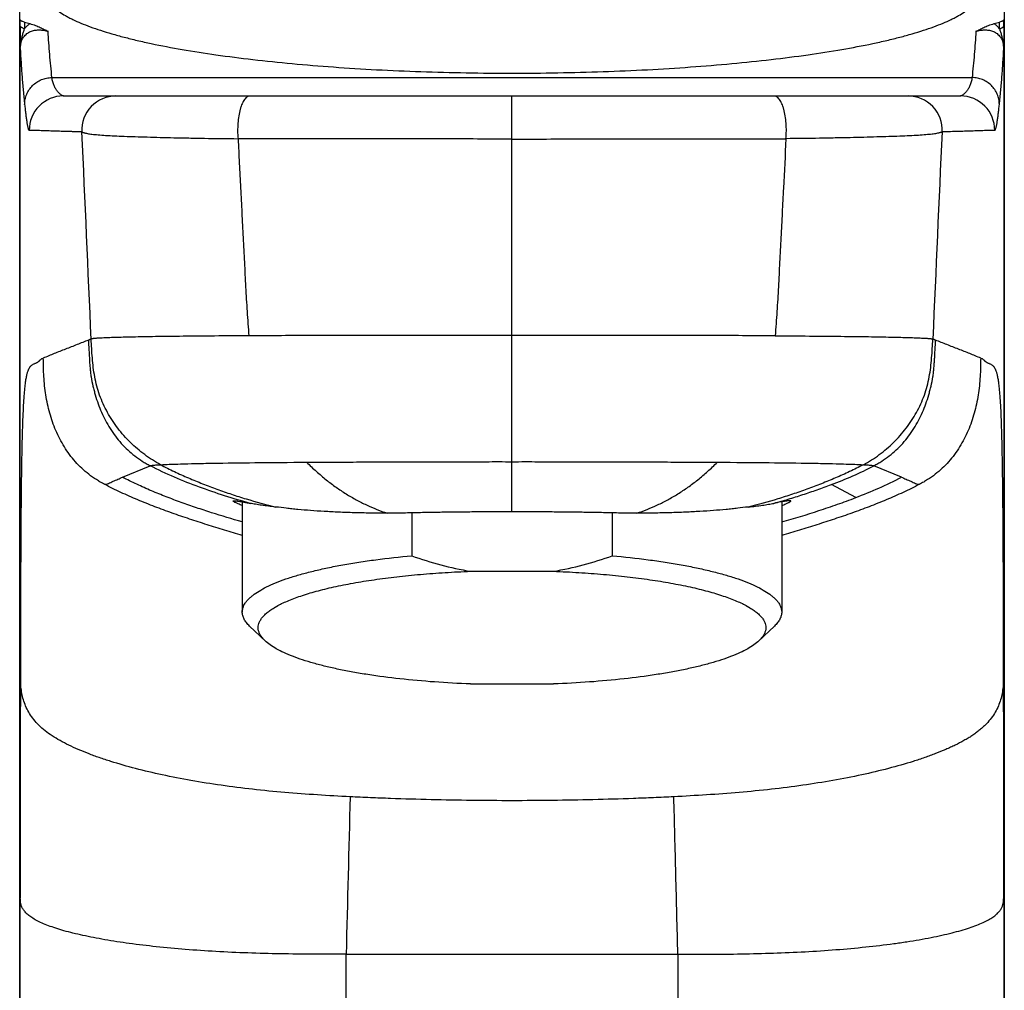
# Model space of a CAD drawing. Header units: millimetres. Extents: x -31 to 283, y -92 to 284.
# Tile 7 of 10: x -27 to 16, y 204 to 247. Entities that reach past the tile are written whole.
import ezdxf

# ---------------------------------------------------------------- set-up
doc = ezdxf.new("R2010")
doc.units = ezdxf.units.MM
doc.header["$LTSCALE"] = 23.1
doc.layers.get('0').update_dxf_attribs({"linetype": 'CONTINUOUS'})

msp = doc.modelspace()

# ---------------------------------------------------------------- linework, layer by layer
at = {"color": 7, "linetype": 'CONTINUOUS'}
for p, q in [((-27.05, 130.926), (-27.05, 248.163)), ((16.21, 248.163), (16.21, 130.926)), ((14.291, 243.606), (-25.13, 243.606)), ((-17.27, 225.781), (-17.27, 220.936)), ((6.43, 225.78), (6.43, 220.936)), ((-9.827, 225.293), (-9.827, 223.41)), ((-1.013, 225.293), (-1.013, 223.41)), ((-7.242, 222.728), (-3.597, 222.728)), ((-16.269, 219.675), (-16.95, 220.321)), ((5.429, 219.675), (6.11, 220.321)), ((-7.242, 217.779), (-3.597, 217.779))]:
    msp.add_line(p, q, dxfattribs=at)
at = {"color": 9, "linetype": 'CONTINUOUS'}
for p, q in [((-27.026, 246.675), (-27.026, 246.958)), ((-26.834, 246.846), (-26.834, 246.563)), ((15.995, 246.563), (15.995, 246.846)), ((16.187, 246.675), (16.187, 246.958)), ((-27.024, 130.926), (-27.024, 245.778)), ((16.185, 245.778), (16.185, 130.926)), ((-25.632, 244.418), (14.793, 244.418)), ((-5.42, 225.341), (-5.42, 243.606)), ((-22.531, 226.864), (-21.31, 227.365)), ((-5.42, 227.177), (-5.42, 227.417)), ((-5.42, 226.739), (-5.42, 227.177)), ((11.691, 226.864), (10.471, 227.365)), ((-5.42, 226.045), (-5.42, 226.739)), ((9.681, 225.966), (8.611, 226.537)), ((-12.706, 130.926), (-12.706, 205.904)), ((-12.706, 205.903), (1.867, 205.903)), ((1.867, 205.904), (1.867, 130.926))]:
    msp.add_line(p, q, dxfattribs=at)
at = {"color": 7, "linetype": 'CONTINUOUS'}
for centre, radius, start, end in [((-19.797, 273.053), 27.135, 254.9703, 255.469), ((9.034, 272.767), 26.839, 284.5282, 285.0325)]:
    msp.add_arc(centre, radius, start, end, dxfattribs=at)
at = {"color": 9, "linetype": 'CONTINUOUS'}
for centre, radius, start, end in [((-25.13, 242.107), 1.5, 90.0082, 180.4124), ((-22.818, 242.107), 1.5, 90.0132, 183.0425), ((11.979, 242.107), 1.5, 356.9575, 89.9868), ((14.29, 242.107), 1.5, 359.5876, 89.9918), ((-3905.043, 64.199), 3884.799, 2.489372, 2.623656), ((3895.207, 64.154), 3885.803, 177.37636, 177.51061), ((3457.632, 121.089), 3471.374, 178.485717, 178.599989)]:
    msp.add_arc(centre, radius, start, end, dxfattribs=at)
at = {"color": 7, "linetype": 'CONTINUOUS'}
for points, knots in [([(-25.92, 248.169), (-25.92, 248.14), (-25.916, 248.081), (-25.89, 247.961), (-25.823, 247.81), (-25.696, 247.635), (-25.52, 247.463), (-25.298, 247.293), (-25.08, 247.158), (-24.883, 247.05), (-24.658, 246.937), (-24.348, 246.799), (-23.94, 246.64), (-23.487, 246.484), (-22.991, 246.333), (-22.453, 246.186), (-21.874, 246.044), (-21.026, 245.855), (-19.873, 245.637), (-18.386, 245.405), (-16.775, 245.199), (-15.054, 245.021), (-13.241, 244.873), (-11.352, 244.756), (-9.407, 244.672), (-7.423, 244.621), (-5.42, 244.604), (-3.417, 244.621), (-1.433, 244.672), (0.513, 244.756), (2.401, 244.873), (4.215, 245.021), (5.935, 245.199), (7.547, 245.405), (9.033, 245.637), (10.186, 245.855), (11.034, 246.044), (11.614, 246.186), (12.152, 246.333), (12.648, 246.484), (13.1, 246.64), (13.509, 246.799), (13.819, 246.937), (14.043, 247.05), (14.24, 247.158), (14.458, 247.293), (14.681, 247.463), (14.856, 247.635), (14.984, 247.81), (15.05, 247.961), (15.076, 248.081), (15.08, 248.14), (15.08, 248.169)], [0, 0, 0, 0, 0.002054, 0.004147, 0.008587, 0.013575, 0.019282, 0.025817, 0.033247, 0.037311, 0.041611, 0.050924, 0.061194, 0.072417, 0.084582, 0.097672, 0.111666, 0.126539, 0.158799, 0.194187, 0.232395, 0.273081, 0.315875, 0.360382, 0.406191, 0.452875, 0.5, 0.547125, 0.593809, 0.639618, 0.684125, 0.726919, 0.767605, 0.805813, 0.841201, 0.873461, 0.888334, 0.902328, 0.915418, 0.927583, 0.938806, 0.949076, 0.958389, 0.962689, 0.966753, 0.974183, 0.980718, 0.986425, 0.991413, 0.995853, 0.997946, 1, 1, 1, 1]), ([(-26.834, 246.846), (-26.862, 246.854), (-26.901, 246.865), (-26.948, 246.885), (-26.975, 246.899), (-26.997, 246.913), (-27.013, 246.927), (-27.023, 246.942), (-27.026, 246.953), (-27.026, 246.958)], [0, 0, 0, 0, 0.370596, 0.523997, 0.655985, 0.767119, 0.858897, 0.934514, 1, 1, 1, 1]), ([(-26.606, 246.786), (-26.52, 246.764), (-26.366, 246.715), (-26.156, 246.625), (-26.003, 246.55), (-25.888, 246.491), (-25.831, 246.462), (-25.803, 246.447)], [0, 0, 0, 0, 0.304189, 0.554514, 0.780968, 0.890566, 1, 1, 1, 1]), ([(14.963, 246.447), (15.02, 246.476), (15.135, 246.536), (15.317, 246.625), (15.526, 246.715), (15.681, 246.764), (15.766, 246.786)], [0, 0, 0, 0, 0.219306, 0.445661, 0.695913, 1, 1, 1, 1]), ([(16.187, 246.958), (16.187, 246.953), (16.184, 246.942), (16.173, 246.927), (16.157, 246.913), (16.136, 246.899), (16.108, 246.885), (16.061, 246.865), (16.022, 246.854), (15.995, 246.846)], [0, 0, 0, 0, 0.065486, 0.141103, 0.232881, 0.344015, 0.476003, 0.629404, 1, 1, 1, 1]), ([(-17.67, 225.815), (-17.67, 225.816), (-17.669, 225.819), (-17.667, 225.822), (-17.663, 225.824), (-17.655, 225.827), (-17.641, 225.829), (-17.62, 225.83), (-17.593, 225.829), (-17.56, 225.826), (-17.521, 225.822), (-17.458, 225.813), (-17.365, 225.798), (-17.236, 225.775), (-17.085, 225.746), (-16.977, 225.724), (-16.919, 225.712)], [0, 0, 0, 0, 0.004536, 0.009379, 0.015272, 0.022646, 0.042585, 0.070012, 0.105165, 0.148118, 0.198885, 0.257443, 0.397764, 0.568647, 0.769557, 1, 1, 1, 1]), ([(6.83, 225.815), (6.83, 225.816), (6.83, 225.819), (6.827, 225.822), (6.823, 225.824), (6.815, 225.827), (6.801, 225.829), (6.78, 225.83), (6.753, 225.829), (6.72, 225.826), (6.682, 225.822), (6.619, 225.813), (6.525, 225.798), (6.339, 225.764), (6.188, 225.734), (6.08, 225.712)], [0, 0, 0, 0, 0.004543, 0.009388, 0.015282, 0.022656, 0.042593, 0.070019, 0.105172, 0.148127, 0.198898, 0.257462, 0.3978, 0.568704, 1, 1, 1, 1]), ([(-17.27, 225.617), (-17.302, 225.629), (-17.36, 225.652), (-17.441, 225.685), (-17.51, 225.715), (-17.566, 225.742), (-17.61, 225.765), (-17.639, 225.782), (-17.655, 225.795), (-17.663, 225.802), (-17.668, 225.809), (-17.67, 225.813), (-17.67, 225.815)], [0, 0, 0, 0, 0.223347, 0.418396, 0.585018, 0.723172, 0.832935, 0.914606, 0.945155, 0.969121, 0.987002, 1, 1, 1, 1]), ([(-15.798, 225.551), (-15.907, 225.562), (-16.114, 225.587), (-16.41, 225.628), (-16.675, 225.668), (-16.841, 225.697), (-16.919, 225.712)], [0, 0, 0, 0, 0.289243, 0.552617, 0.789661, 1, 1, 1, 1]), ([(-10.903, 225.278), (-11.151, 225.277), (-11.637, 225.282), (-12.348, 225.299), (-13.024, 225.323), (-13.662, 225.354), (-14.259, 225.393), (-14.73, 225.432), (-15.084, 225.468), (-15.407, 225.506), (-15.644, 225.536), (-15.798, 225.551)], [0, 0, 0, 0, 0.15175, 0.296973, 0.43506, 0.565408, 0.687492, 0.800849, 0.854135, 0.905109, 1, 1, 1, 1]), ([(4.959, 225.551), (4.805, 225.536), (4.568, 225.506), (4.244, 225.468), (3.89, 225.432), (3.42, 225.393), (2.823, 225.354), (2.185, 225.323), (1.509, 225.299), (0.798, 225.282), (0.312, 225.277), (0.064, 225.278)], [0, 0, 0, 0, 0.094891, 0.145865, 0.199152, 0.312508, 0.434592, 0.564941, 0.703028, 0.848251, 1, 1, 1, 1]), ([(4.959, 225.551), (5.068, 225.562), (5.275, 225.587), (5.57, 225.628), (5.835, 225.668), (6.002, 225.697), (6.08, 225.712)], [0, 0, 0, 0, 0.289246, 0.552621, 0.789664, 1, 1, 1, 1]), ([(6.431, 225.617), (6.462, 225.629), (6.521, 225.652), (6.602, 225.685), (6.671, 225.715), (6.727, 225.742), (6.771, 225.765), (6.799, 225.782), (6.816, 225.795), (6.824, 225.802), (6.829, 225.809), (6.83, 225.813), (6.83, 225.815)], [0, 0, 0, 0, 0.223303, 0.418325, 0.584936, 0.72309, 0.832863, 0.914551, 0.945113, 0.969092, 0.986988, 1, 1, 1, 1]), ([(-5.42, 225.341), (-5.657, 225.341), (-6.13, 225.34), (-6.838, 225.336), (-7.541, 225.331), (-8.236, 225.323), (-8.81, 225.315), (-9.264, 225.306), (-9.599, 225.298), (-9.931, 225.291), (-10.365, 225.282), (-10.689, 225.279), (-10.903, 225.278)], [0, 0, 0, 0, 0.129675, 0.258899, 0.387226, 0.51421, 0.639424, 0.701236, 0.762449, 0.823, 0.882818, 1, 1, 1, 1]), ([(0.064, 225.278), (-0.15, 225.279), (-0.474, 225.282), (-0.908, 225.291), (-1.24, 225.298), (-1.576, 225.306), (-2.029, 225.315), (-2.603, 225.323), (-3.299, 225.331), (-4.002, 225.336), (-4.709, 225.34), (-5.183, 225.341), (-5.42, 225.341)], [0, 0, 0, 0, 0.117182, 0.177, 0.237551, 0.298764, 0.360576, 0.48579, 0.612774, 0.741101, 0.870325, 1, 1, 1, 1]), ([(-17.27, 220.936), (-17.27, 220.969), (-17.264, 221.036), (-17.23, 221.173), (-17.161, 221.306), (-17.065, 221.433), (-16.975, 221.53), (-16.869, 221.626), (-16.7, 221.758), (-16.448, 221.918), (-16.097, 222.098), (-15.686, 222.272), (-15.22, 222.439), (-14.7, 222.598), (-14.128, 222.747), (-13.509, 222.887), (-12.845, 223.017), (-12.14, 223.135), (-11.131, 223.278), (-10.355, 223.363), (-9.827, 223.41)], [0, 0, 0, 0, 0.012185, 0.024681, 0.051644, 0.06662, 0.082796, 0.100291, 0.119191, 0.161423, 0.209798, 0.26439, 0.325134, 0.391865, 0.464343, 0.542269, 0.625293, 0.713023, 0.80503, 1, 1, 1, 1]), ([(-9.827, 223.41), (-9.408, 223.259), (-8.557, 222.988), (-7.683, 222.799), (-7.242, 222.728)], [0, 0, 0, 0, 0.499721, 1, 1, 1, 1]), ([(-3.597, 222.728), (-3.156, 222.799), (-2.283, 222.988), (-1.432, 223.259), (-1.013, 223.41)], [0, 0, 0, 0, 0.500279, 1, 1, 1, 1]), ([(-1.013, 223.41), (-0.485, 223.363), (0.292, 223.278), (1.301, 223.135), (2.006, 223.017), (2.67, 222.887), (3.289, 222.747), (3.86, 222.598), (4.381, 222.439), (4.847, 222.272), (5.257, 222.098), (5.609, 221.918), (5.861, 221.758), (6.029, 221.626), (6.135, 221.53), (6.226, 221.433), (6.321, 221.306), (6.39, 221.173), (6.425, 221.036), (6.43, 220.969), (6.43, 220.936)], [0, 0, 0, 0, 0.19497, 0.286977, 0.374707, 0.457731, 0.535657, 0.608135, 0.674866, 0.73561, 0.790202, 0.838577, 0.880809, 0.899709, 0.917204, 0.93338, 0.948356, 0.975319, 0.987815, 1, 1, 1, 1]), ([(-16.269, 219.675), (-16.31, 219.714), (-16.385, 219.794), (-16.476, 219.921), (-16.538, 220.051), (-16.57, 220.182), (-16.572, 220.314), (-16.542, 220.445), (-16.483, 220.574), (-16.395, 220.702), (-16.278, 220.828), (-16.134, 220.952), (-15.961, 221.075), (-15.761, 221.195), (-15.534, 221.312), (-15.281, 221.427), (-15.002, 221.538), (-14.583, 221.688), (-13.999, 221.863), (-13.23, 222.05), (-12.38, 222.219), (-11.456, 222.368), (-10.47, 222.495), (-9.43, 222.599), (-8.349, 222.679), (-7.615, 222.715), (-7.242, 222.728)], [0, 0, 0, 0, 0.016126, 0.030636, 0.043851, 0.056207, 0.068243, 0.080545, 0.093659, 0.108032, 0.123995, 0.141776, 0.161522, 0.183326, 0.207236, 0.233269, 0.261419, 0.291661, 0.358242, 0.432565, 0.514021, 0.601885, 0.695339, 0.793488, 0.895376, 1, 1, 1, 1]), ([(-3.597, 222.728), (-3.225, 222.715), (-2.491, 222.679), (-1.409, 222.599), (-0.37, 222.495), (0.617, 222.368), (1.54, 222.219), (2.391, 222.05), (3.16, 221.863), (3.744, 221.688), (4.163, 221.538), (4.442, 221.427), (4.695, 221.312), (4.922, 221.195), (5.122, 221.075), (5.294, 220.952), (5.439, 220.828), (5.556, 220.702), (5.644, 220.574), (5.703, 220.445), (5.732, 220.314), (5.731, 220.182), (5.699, 220.051), (5.637, 219.921), (5.546, 219.794), (5.471, 219.714), (5.429, 219.675)], [0, 0, 0, 0, 0.104624, 0.206512, 0.304661, 0.398115, 0.485979, 0.567435, 0.641758, 0.708339, 0.738581, 0.766731, 0.792764, 0.816674, 0.838478, 0.858224, 0.876005, 0.891968, 0.906341, 0.919455, 0.931757, 0.943793, 0.956149, 0.969364, 0.983874, 1, 1, 1, 1]), ([(-16.95, 220.321), (-17, 220.368), (-17.089, 220.463), (-17.192, 220.618), (-17.255, 220.776), (-17.27, 220.884), (-17.27, 220.936)], [0, 0, 0, 0, 0.289883, 0.547311, 0.780315, 1, 1, 1, 1]), ([(6.43, 220.936), (6.43, 220.884), (6.416, 220.776), (6.353, 220.618), (6.249, 220.463), (6.16, 220.368), (6.11, 220.321)], [0, 0, 0, 0, 0.219685, 0.452689, 0.710117, 1, 1, 1, 1]), ([(-7.242, 217.779), (-7.772, 217.799), (-8.808, 217.855), (-10.314, 217.99), (-11.507, 218.146), (-12.4, 218.295), (-13.017, 218.415), (-13.593, 218.545), (-14.125, 218.683), (-14.611, 218.83), (-15.048, 218.984), (-15.433, 219.145), (-15.765, 219.312), (-16.042, 219.484), (-16.201, 219.61), (-16.269, 219.675)], [0, 0, 0, 0, 0.170397, 0.333362, 0.485632, 0.556818, 0.624241, 0.687592, 0.746594, 0.801007, 0.85064, 0.895357, 0.935101, 0.969915, 1, 1, 1, 1]), ([(5.429, 219.675), (5.361, 219.61), (5.203, 219.484), (4.925, 219.312), (4.593, 219.145), (4.208, 218.984), (3.772, 218.83), (3.286, 218.683), (2.753, 218.545), (2.177, 218.415), (1.56, 218.295), (0.667, 218.146), (-0.526, 217.99), (-2.031, 217.855), (-3.067, 217.799), (-3.597, 217.779)], [0, 0, 0, 0, 0.030085, 0.064899, 0.104643, 0.14936, 0.198993, 0.253406, 0.312408, 0.375759, 0.443182, 0.514368, 0.666638, 0.829603, 1, 1, 1, 1])]:
    msp.add_open_spline(points, degree=3, knots=knots, dxfattribs=at)
at = {"color": 9, "linetype": 'CONTINUOUS'}
for points, knots in [([(-27.026, 246.675), (-27.026, 246.518), (-27.026, 246.219), (-27.025, 245.92), (-27.024, 245.778)], [0, 0, 0, 0, 0.526624, 1, 1, 1, 1]), ([(-26.834, 246.563), (-26.862, 246.571), (-26.901, 246.583), (-26.948, 246.602), (-26.975, 246.616), (-26.997, 246.63), (-27.013, 246.644), (-27.023, 246.659), (-27.026, 246.67), (-27.026, 246.675)], [0, 0, 0, 0, 0.370605, 0.524005, 0.655994, 0.767127, 0.858906, 0.934523, 1, 1, 1, 1]), ([(-26.834, 246.563), (-26.817, 246.585), (-26.782, 246.627), (-26.726, 246.686), (-26.667, 246.739), (-26.626, 246.771), (-26.606, 246.786)], [0, 0, 0, 0, 0.261042, 0.513721, 0.759542, 1, 1, 1, 1]), ([(15.995, 246.563), (15.978, 246.585), (15.942, 246.627), (15.886, 246.686), (15.828, 246.739), (15.787, 246.771), (15.766, 246.786)], [0, 0, 0, 0, 0.26106, 0.51375, 0.759569, 1, 1, 1, 1]), ([(15.995, 246.563), (16.022, 246.571), (16.061, 246.583), (16.108, 246.602), (16.136, 246.616), (16.157, 246.63), (16.173, 246.644), (16.184, 246.659), (16.187, 246.67), (16.187, 246.675)], [0, 0, 0, 0, 0.370628, 0.52404, 0.656039, 0.767178, 0.858962, 0.934574, 1, 1, 1, 1]), ([(16.187, 246.675), (16.187, 246.518), (16.187, 246.219), (16.186, 245.92), (16.185, 245.778)], [0, 0, 0, 0, 0.526645, 1, 1, 1, 1]), ([(-27.023, 245.692), (-27.023, 245.754), (-27.014, 245.868), (-26.972, 246.022), (-26.914, 246.144), (-26.847, 246.24), (-26.774, 246.315), (-26.673, 246.392), (-26.536, 246.461), (-26.361, 246.504), (-26.179, 246.515), (-25.991, 246.497), (-25.865, 246.467), (-25.802, 246.447)], [0, 0, 0, 0, 0.108614, 0.200592, 0.277467, 0.344201, 0.404393, 0.460493, 0.566252, 0.669619, 0.774758, 0.884224, 1, 1, 1, 1]), ([(-27, 245.942), (-26.991, 245.998), (-26.968, 246.108), (-26.928, 246.269), (-26.884, 246.42), (-26.851, 246.517), (-26.834, 246.563)], [0, 0, 0, 0, 0.266355, 0.523681, 0.769051, 1, 1, 1, 1]), ([(-25.632, 244.418), (-25.669, 244.755), (-25.735, 245.431), (-25.784, 246.109), (-25.803, 246.447)], [0, 0, 0, 0, 0.500533, 1, 1, 1, 1]), ([(14.963, 246.447), (14.944, 246.109), (14.896, 245.431), (14.83, 244.755), (14.793, 244.418)], [0, 0, 0, 0, 0.499456, 1, 1, 1, 1]), ([(14.963, 246.447), (15.026, 246.467), (15.151, 246.497), (15.34, 246.515), (15.522, 246.504), (15.697, 246.461), (15.834, 246.392), (15.934, 246.315), (16.007, 246.24), (16.075, 246.144), (16.133, 246.022), (16.174, 245.868), (16.184, 245.754), (16.184, 245.692)], [0, 0, 0, 0, 0.115776, 0.225239, 0.330373, 0.433747, 0.53951, 0.595613, 0.655804, 0.722519, 0.799447, 0.89137, 1, 1, 1, 1]), ([(15.995, 246.563), (16.012, 246.517), (16.045, 246.42), (16.089, 246.269), (16.129, 246.108), (16.151, 245.998), (16.16, 245.941)], [0, 0, 0, 0, 0.230821, 0.476173, 0.733512, 1, 1, 1, 1]), ([(-27, 245.941), (-27.004, 245.928), (-27.017, 245.875), (-27.024, 245.819), (-27.024, 245.778)], [0, 0, 0, 0, 0.25267, 1, 1, 1, 1]), ([(-27.023, 245.692), (-27.023, 245.704), (-27.024, 245.732), (-27.024, 245.761), (-27.024, 245.778)], [0, 0, 0, 0, 0.408282, 1, 1, 1, 1]), ([(-27.023, 245.692), (-27.023, 245.734), (-27.018, 245.817), (-27.007, 245.9), (-27, 245.942)], [0, 0, 0, 0, 0.499435, 1, 1, 1, 1]), ([(16.184, 245.692), (16.184, 245.734), (16.179, 245.817), (16.167, 245.9), (16.161, 245.941)], [0, 0, 0, 0, 0.499763, 1, 1, 1, 1]), ([(16.185, 245.778), (16.184, 245.792), (16.182, 245.847), (16.172, 245.901), (16.161, 245.941)], [0, 0, 0, 0, 0.248538, 1, 1, 1, 1]), ([(16.184, 245.692), (16.184, 245.704), (16.184, 245.732), (16.184, 245.761), (16.185, 245.778)], [0, 0, 0, 0, 0.407848, 1, 1, 1, 1]), ([(-27.023, 245.692), (-27.014, 245.487), (-26.993, 245.076), (-26.95, 244.461), (-26.896, 243.846), (-26.854, 243.436), (-26.832, 243.231)], [0, 0, 0, 0, 0.249564, 0.499252, 0.749317, 1, 1, 1, 1]), ([(15.993, 243.231), (16.015, 243.436), (16.057, 243.846), (16.11, 244.461), (16.154, 245.076), (16.175, 245.487), (16.184, 245.692)], [0, 0, 0, 0, 0.250672, 0.500732, 0.750413, 1, 1, 1, 1]), ([(-26.832, 243.231), (-26.832, 243.308), (-26.817, 243.463), (-26.748, 243.687), (-26.636, 243.893), (-26.486, 244.074), (-26.303, 244.222), (-26.094, 244.333), (-25.868, 244.402), (-25.711, 244.417), (-25.632, 244.418)], [0, 0, 0, 0, 0.123981, 0.248178, 0.372692, 0.497579, 0.622834, 0.748398, 0.874165, 1, 1, 1, 1]), ([(-25.13, 243.606), (-25.133, 243.606), (-25.138, 243.607), (-25.152, 243.611), (-25.173, 243.62), (-25.201, 243.636), (-25.233, 243.658), (-25.269, 243.687), (-25.323, 243.736), (-25.392, 243.813), (-25.472, 243.927), (-25.545, 244.067), (-25.602, 244.232), (-25.625, 244.353), (-25.632, 244.418)], [0, 0, 0, 0, 0.007605, 0.017231, 0.042402, 0.075017, 0.114612, 0.160735, 0.212898, 0.333447, 0.473372, 0.630961, 0.80603, 1, 1, 1, 1]), ([(14.793, 244.418), (14.786, 244.353), (14.763, 244.232), (14.705, 244.067), (14.633, 243.927), (14.553, 243.813), (14.483, 243.736), (14.429, 243.687), (14.394, 243.658), (14.361, 243.636), (14.333, 243.62), (14.312, 243.611), (14.299, 243.607), (14.293, 243.606), (14.291, 243.606)], [0, 0, 0, 0, 0.193971, 0.369042, 0.526632, 0.666559, 0.787107, 0.83927, 0.885399, 0.925002, 0.957606, 0.982743, 0.992367, 1, 1, 1, 1]), ([(15.993, 243.232), (15.993, 243.309), (15.977, 243.464), (15.908, 243.687), (15.797, 243.893), (15.647, 244.074), (15.464, 244.223), (15.255, 244.333), (15.028, 244.402), (14.871, 244.417), (14.793, 244.418)], [0, 0, 0, 0, 0.123981, 0.248178, 0.372693, 0.49758, 0.622835, 0.748398, 0.874166, 1, 1, 1, 1]), ([(-16.932, 243.606), (-16.953, 243.606), (-16.997, 243.599), (-17.059, 243.568), (-17.118, 243.519), (-17.175, 243.451), (-17.228, 243.367), (-17.278, 243.266), (-17.323, 243.151), (-17.378, 242.973), (-17.431, 242.725), (-17.468, 242.405), (-17.479, 242.07), (-17.468, 241.844), (-17.457, 241.731)], [0, 0, 0, 0, 0.030193, 0.062813, 0.099709, 0.141991, 0.190172, 0.244344, 0.304309, 0.369659, 0.514094, 0.67196, 0.836384, 1, 1, 1, 1]), ([(6.618, 241.731), (6.628, 241.844), (6.639, 242.07), (6.629, 242.405), (6.592, 242.725), (6.539, 242.973), (6.484, 243.151), (6.438, 243.266), (6.389, 243.367), (6.336, 243.451), (6.279, 243.519), (6.219, 243.568), (6.157, 243.599), (6.114, 243.606), (6.093, 243.606)], [0, 0, 0, 0, 0.163616, 0.32804, 0.485906, 0.630341, 0.695691, 0.755656, 0.809828, 0.858009, 0.900291, 0.937187, 0.969807, 1, 1, 1, 1]), ([(-26.832, 243.231), (-26.825, 243.161), (-26.81, 243.024), (-26.786, 242.823), (-26.762, 242.635), (-26.741, 242.488), (-26.723, 242.383), (-26.711, 242.313), (-26.699, 242.261), (-26.69, 242.223), (-26.682, 242.191), (-26.672, 242.158), (-26.66, 242.129), (-26.651, 242.112), (-26.644, 242.103), (-26.637, 242.097), (-26.632, 242.096), (-26.63, 242.096)], [0, 0, 0, 0, 0.181273, 0.355737, 0.521071, 0.670174, 0.736963, 0.797686, 0.851597, 0.875771, 0.89797, 0.93612, 0.965626, 0.977153, 0.986571, 0.993989, 1, 1, 1, 1]), ([(15.79, 242.096), (15.793, 242.096), (15.798, 242.097), (15.805, 242.103), (15.811, 242.112), (15.818, 242.124), (15.824, 242.138), (15.834, 242.163), (15.845, 242.2), (15.858, 242.252), (15.871, 242.313), (15.884, 242.383), (15.902, 242.488), (15.923, 242.635), (15.947, 242.823), (15.97, 243.023), (15.985, 243.161), (15.993, 243.231)], [0, 0, 0, 0, 0.006011, 0.013399, 0.022774, 0.034288, 0.047979, 0.063856, 0.10204, 0.148397, 0.202299, 0.263034, 0.329841, 0.478894, 0.643957, 0.818415, 1, 1, 1, 1]), ([(-24.316, 242.027), (-24.365, 242.028), (-24.464, 242.031), (-24.588, 242.035), (-24.689, 242.038), (-24.766, 242.04), (-24.843, 242.042), (-24.946, 242.045), (-25.075, 242.049), (-25.23, 242.054), (-25.383, 242.059), (-25.583, 242.065), (-25.826, 242.073), (-26.064, 242.08), (-26.248, 242.086), (-26.38, 242.089), (-26.507, 242.093), (-26.589, 242.095), (-26.63, 242.096)], [0, 0, 0, 0, 0.063268, 0.128254, 0.161224, 0.194428, 0.227798, 0.261271, 0.328305, 0.395145, 0.46142, 0.526835, 0.654327, 0.77667, 0.835601, 0.892739, 0.947728, 1, 1, 1, 1]), ([(-24.316, 242.027), (-24.312, 242.026), (-24.301, 242.022), (-24.281, 242.013), (-24.251, 242.001), (-24.207, 241.988), (-24.148, 241.973), (-24.036, 241.951), (-23.9, 241.931), (-23.742, 241.914), (-23.542, 241.896), (-23.256, 241.876), (-22.873, 241.856), (-22.44, 241.838), (-21.959, 241.821), (-21.434, 241.805), (-20.867, 241.79), (-20.258, 241.775), (-19.61, 241.761), (-18.672, 241.744), (-17.95, 241.735), (-17.457, 241.731)], [0, 0, 0, 0, 0.001988, 0.004934, 0.009464, 0.016052, 0.024902, 0.036164, 0.066086, 0.084641, 0.10549, 0.153607, 0.209628, 0.272915, 0.342972, 0.41944, 0.502031, 0.590593, 0.684994, 0.784972, 1, 1, 1, 1]), ([(13.477, 242.027), (13.472, 242.026), (13.462, 242.022), (13.442, 242.013), (13.412, 242.002), (13.368, 241.988), (13.308, 241.973), (13.232, 241.958), (13.139, 241.942), (12.982, 241.922), (12.745, 241.899), (12.417, 241.876), (12.034, 241.856), (11.6, 241.838), (11.119, 241.821), (10.594, 241.805), (10.027, 241.79), (9.419, 241.775), (8.771, 241.761), (7.832, 241.744), (7.111, 241.735), (6.618, 241.731)], [0, 0, 0, 0, 0.001967, 0.004908, 0.009449, 0.016049, 0.024911, 0.036181, 0.049923, 0.066109, 0.105524, 0.153645, 0.209665, 0.27295, 0.343004, 0.419472, 0.502061, 0.59062, 0.685015, 0.784986, 1, 1, 1, 1]), ([(15.79, 242.096), (15.75, 242.095), (15.667, 242.093), (15.495, 242.088), (15.316, 242.083), (15.132, 242.077), (14.94, 242.071), (14.743, 242.065), (14.544, 242.059), (14.39, 242.054), (14.236, 242.049), (14.03, 242.043), (13.826, 242.037), (13.624, 242.03), (13.525, 242.028), (13.477, 242.027)], [0, 0, 0, 0, 0.052272, 0.10726, 0.22333, 0.283814, 0.345672, 0.473166, 0.53858, 0.604855, 0.671695, 0.738725, 0.871751, 0.936748, 1, 1, 1, 1]), ([(-5.42, 241.717), (-6.435, 241.717), (-7.956, 241.718), (-9.982, 241.719), (-11.496, 241.719), (-12.754, 241.72), (-13.758, 241.721), (-14.756, 241.723), (-15.748, 241.724), (-16.731, 241.726), (-17.217, 241.729), (-17.457, 241.731)], [0, 0, 0, 0, 0.252938, 0.37911, 0.504926, 0.630269, 0.692726, 0.755022, 0.878989, 0.940128, 1, 1, 1, 1]), ([(-17.457, 241.731), (-17.438, 241.37), (-17.4, 240.647), (-17.345, 239.561), (-17.29, 238.476), (-17.234, 237.39), (-17.188, 236.485), (-17.151, 235.761), (-17.114, 235.039), (-17.063, 234.143), (-17.012, 233.428), (-16.982, 233.073)], [0, 0, 0, 0, 0.125219, 0.250577, 0.37595, 0.501305, 0.626684, 0.689391, 0.752052, 0.876786, 1, 1, 1, 1]), ([(-5.42, 241.717), (-4.405, 241.717), (-2.884, 241.718), (-0.858, 241.719), (0.656, 241.719), (1.915, 241.721), (2.918, 241.721), (3.916, 241.723), (4.909, 241.724), (5.892, 241.726), (6.378, 241.729), (6.618, 241.731)], [0, 0, 0, 0, 0.252938, 0.37911, 0.504925, 0.630268, 0.692726, 0.755021, 0.878988, 0.940128, 1, 1, 1, 1]), ([(6.618, 241.731), (6.579, 241.008), (6.524, 239.923), (6.45, 238.476), (6.395, 237.391), (6.339, 236.305), (6.284, 235.221), (6.224, 234.144), (6.172, 233.428), (6.142, 233.073)], [0, 0, 0, 0, 0.250542, 0.37588, 0.50121, 0.626554, 0.751884, 0.876684, 1, 1, 1, 1]), ([(-24.031, 232.881), (-24.196, 232.813), (-24.532, 232.682), (-25.036, 232.488), (-25.531, 232.293), (-25.855, 232.159), (-26.013, 232.091)], [0, 0, 0, 0, 0.250864, 0.507286, 0.759212, 1, 1, 1, 1]), ([(-23.91, 232.931), (-23.915, 232.929), (-23.924, 232.925), (-23.939, 232.919), (-23.954, 232.913), (-23.974, 232.904), (-24, 232.894), (-24.02, 232.885), (-24.031, 232.881)], [0, 0, 0, 0, 0.119553, 0.238627, 0.364505, 0.491788, 0.745736, 1, 1, 1, 1]), ([(-24.031, 232.881), (-24.024, 232.746), (-24.013, 232.544), (-23.998, 232.274), (-23.987, 232.072), (-23.976, 231.869), (-23.961, 231.667), (-23.94, 231.465), (-23.903, 231.198), (-23.849, 230.933), (-23.783, 230.67), (-23.711, 230.41), (-23.608, 230.088), (-23.458, 229.711), (-23.282, 229.346), (-23.079, 228.994), (-22.85, 228.659), (-22.593, 228.345), (-22.309, 228.055), (-21.999, 227.793), (-21.721, 227.6), (-21.489, 227.461), (-21.37, 227.397), (-21.31, 227.365)], [0, 0, 0, 0, 0.062496, 0.093743, 0.124995, 0.156247, 0.187498, 0.218751, 0.250006, 0.312505, 0.343759, 0.375014, 0.437517, 0.500018, 0.562518, 0.625016, 0.687512, 0.750006, 0.812499, 0.874993, 0.937489, 0.968744, 1, 1, 1, 1]), ([(-16.982, 233.073), (-17.486, 233.07), (-18.45, 233.064), (-19.623, 233.054), (-20.486, 233.044), (-21.065, 233.036), (-21.592, 233.027), (-22.065, 233.018), (-22.482, 233.008), (-22.844, 232.998), (-23.15, 232.988), (-23.371, 232.978), (-23.52, 232.971), (-23.612, 232.965), (-23.692, 232.96), (-23.759, 232.954), (-23.814, 232.949), (-23.856, 232.943), (-23.884, 232.939), (-23.901, 232.935), (-23.907, 232.933), (-23.91, 232.931)], [0, 0, 0, 0, 0.218093, 0.417314, 0.507878, 0.591501, 0.667663, 0.73599, 0.796272, 0.848442, 0.892557, 0.928776, 0.943993, 0.957327, 0.968817, 0.9785, 0.986418, 0.992613, 0.997122, 0.998761, 1, 1, 1, 1]), ([(-20.858, 227.411), (-20.979, 227.477), (-21.217, 227.616), (-21.559, 227.848), (-21.884, 228.105), (-22.19, 228.385), (-22.476, 228.687), (-22.74, 229.008), (-22.98, 229.348), (-23.197, 229.705), (-23.385, 230.077), (-23.542, 230.464), (-23.665, 230.863), (-23.756, 231.27), (-23.819, 231.683), (-23.86, 232.098), (-23.888, 232.515), (-23.903, 232.792), (-23.91, 232.931)], [0, 0, 0, 0, 0.062007, 0.124088, 0.186272, 0.248561, 0.31095, 0.37342, 0.435957, 0.498544, 0.561169, 0.623822, 0.686495, 0.749184, 0.811883, 0.874587, 0.937293, 1, 1, 1, 1]), ([(-5.42, 233.093), (-6.39, 233.093), (-8.326, 233.092), (-11.223, 233.089), (-13.631, 233.084), (-15.548, 233.079), (-16.506, 233.075), (-16.982, 233.073)], [0, 0, 0, 0, 0.251658, 0.502456, 0.751567, 0.876525, 1, 1, 1, 1]), ([(6.142, 233.073), (5.666, 233.075), (4.709, 233.079), (2.791, 233.084), (0.383, 233.089), (-2.513, 233.092), (-4.45, 233.093), (-5.42, 233.093)], [0, 0, 0, 0, 0.123475, 0.248433, 0.497544, 0.748342, 1, 1, 1, 1]), ([(6.142, 233.073), (6.646, 233.07), (7.61, 233.064), (8.784, 233.054), (9.647, 233.044), (10.225, 233.036), (10.752, 233.027), (11.225, 233.018), (11.643, 233.008), (12.004, 232.998), (12.31, 232.988), (12.531, 232.978), (12.68, 232.971), (12.773, 232.965), (12.852, 232.96), (12.919, 232.954), (12.974, 232.949), (13.017, 232.943), (13.045, 232.939), (13.062, 232.935), (13.068, 232.933), (13.071, 232.931)], [0, 0, 0, 0, 0.218081, 0.417292, 0.507852, 0.591473, 0.667634, 0.73596, 0.796244, 0.848415, 0.892533, 0.928755, 0.943974, 0.957311, 0.968803, 0.978488, 0.986409, 0.992607, 0.997119, 0.998759, 1, 1, 1, 1]), ([(10.019, 227.411), (10.14, 227.477), (10.377, 227.616), (10.719, 227.848), (11.045, 228.105), (11.453, 228.478), (11.82, 228.896), (12.141, 229.348), (12.357, 229.704), (12.546, 230.077), (12.703, 230.464), (12.826, 230.863), (12.947, 231.406), (13.011, 231.96), (13.049, 232.515), (13.063, 232.792), (13.071, 232.931)], [0, 0, 0, 0, 0.062015, 0.124103, 0.186294, 0.248591, 0.373386, 0.43593, 0.498525, 0.561157, 0.623818, 0.686499, 0.749195, 0.874572, 0.937286, 1, 1, 1, 1]), ([(10.471, 227.365), (10.531, 227.397), (10.65, 227.461), (10.882, 227.6), (11.16, 227.793), (11.469, 228.055), (11.754, 228.345), (12.011, 228.659), (12.24, 228.994), (12.442, 229.346), (12.619, 229.711), (12.768, 230.088), (12.872, 230.41), (12.944, 230.67), (13.009, 230.933), (13.063, 231.198), (13.101, 231.465), (13.121, 231.667), (13.136, 231.869), (13.148, 232.072), (13.159, 232.274), (13.174, 232.544), (13.184, 232.746), (13.191, 232.881)], [0, 0, 0, 0, 0.031256, 0.062511, 0.125007, 0.187501, 0.249994, 0.312488, 0.374984, 0.437482, 0.499982, 0.562483, 0.624985, 0.65624, 0.687494, 0.749994, 0.781249, 0.812502, 0.843753, 0.875004, 0.906256, 0.937504, 1, 1, 1, 1]), ([(13.191, 232.881), (13.181, 232.885), (13.16, 232.894), (13.135, 232.904), (13.114, 232.913), (13.099, 232.919), (13.085, 232.925), (13.075, 232.929), (13.071, 232.931)], [0, 0, 0, 0, 0.254264, 0.508212, 0.635495, 0.761373, 0.880446, 1, 1, 1, 1]), ([(15.173, 232.091), (15.016, 232.159), (14.692, 232.293), (14.196, 232.488), (13.692, 232.682), (13.356, 232.813), (13.191, 232.881)], [0, 0, 0, 0, 0.240788, 0.492714, 0.749136, 1, 1, 1, 1]), ([(-26.013, 232.091), (-26.03, 232.084), (-26.065, 232.069), (-26.107, 232.044), (-26.139, 232.019), (-26.163, 231.997), (-26.187, 231.973), (-26.211, 231.95), (-26.235, 231.928), (-26.259, 231.909), (-26.283, 231.894), (-26.315, 231.878), (-26.347, 231.865), (-26.378, 231.853), (-26.409, 231.839), (-26.447, 231.822), (-26.492, 231.798), (-26.537, 231.768), (-26.581, 231.728), (-26.623, 231.675), (-26.664, 231.603), (-26.702, 231.507), (-26.739, 231.382), (-26.775, 231.219), (-26.808, 231.011), (-26.839, 230.746), (-26.868, 230.413), (-26.894, 229.998), (-26.918, 229.488), (-26.939, 228.868), (-26.958, 228.125), (-26.973, 227.251), (-26.986, 226.245), (-26.996, 225.113), (-27.007, 223.396), (-27.015, 221.058), (-27.018, 219.137), (-27.02, 218.139)], [0, 0, 0, 0, 0.003899, 0.007962, 0.010148, 0.012471, 0.01486, 0.017218, 0.019477, 0.021598, 0.023574, 0.025449, 0.02903, 0.030784, 0.032536, 0.03604, 0.03958, 0.043261, 0.047296, 0.051929, 0.057518, 0.064531, 0.073471, 0.084855, 0.09933, 0.117674, 0.140733, 0.169442, 0.204796, 0.247697, 0.299429, 0.360523, 0.430882, 0.510229, 0.597579, 0.790813, 1, 1, 1, 1]), ([(-23.329, 226.553), (-23.389, 226.584), (-23.508, 226.649), (-23.739, 226.789), (-24.017, 226.983), (-24.326, 227.247), (-24.609, 227.539), (-24.864, 227.855), (-25.092, 228.191), (-25.291, 228.545), (-25.522, 229.035), (-25.746, 229.675), (-25.888, 230.338), (-25.958, 230.875), (-25.99, 231.28), (-26.006, 231.685), (-26.01, 231.956), (-26.013, 232.091)], [0, 0, 0, 0, 0.031259, 0.062517, 0.125016, 0.187515, 0.250014, 0.312515, 0.375018, 0.437524, 0.500031, 0.624981, 0.749948, 0.812461, 0.874974, 0.937488, 1, 1, 1, 1]), ([(15.173, 232.091), (15.171, 231.956), (15.166, 231.685), (15.15, 231.28), (15.118, 230.875), (15.049, 230.338), (14.907, 229.675), (14.683, 229.035), (14.452, 228.545), (14.252, 228.191), (14.025, 227.855), (13.77, 227.539), (13.487, 227.247), (13.177, 226.983), (12.9, 226.789), (12.668, 226.649), (12.549, 226.584), (12.489, 226.553)], [0, 0, 0, 0, 0.062512, 0.125026, 0.187539, 0.250052, 0.375019, 0.499969, 0.562476, 0.624982, 0.687485, 0.749986, 0.812485, 0.874984, 0.937483, 0.968741, 1, 1, 1, 1]), ([(16.18, 218.142), (16.179, 219.14), (16.176, 221.059), (16.167, 223.396), (16.156, 225.113), (16.146, 226.244), (16.134, 227.251), (16.118, 228.125), (16.1, 228.868), (16.079, 229.488), (16.055, 229.998), (16.028, 230.413), (15.999, 230.746), (15.968, 231.011), (15.935, 231.219), (15.9, 231.382), (15.863, 231.507), (15.824, 231.603), (15.784, 231.675), (15.741, 231.728), (15.698, 231.768), (15.653, 231.798), (15.608, 231.822), (15.562, 231.843), (15.515, 231.862), (15.475, 231.878), (15.444, 231.894), (15.42, 231.909), (15.396, 231.928), (15.372, 231.95), (15.348, 231.973), (15.324, 231.997), (15.3, 232.019), (15.267, 232.044), (15.225, 232.069), (15.19, 232.084), (15.173, 232.091)], [0, 0, 0, 0, 0.209088, 0.402289, 0.489635, 0.569006, 0.639394, 0.700517, 0.75226, 0.795152, 0.830509, 0.859224, 0.88229, 0.900638, 0.915117, 0.926506, 0.93544, 0.94246, 0.948059, 0.952696, 0.956738, 0.960424, 0.963961, 0.967457, 0.970961, 0.97455, 0.976425, 0.978401, 0.980521, 0.98278, 0.985139, 0.987528, 0.989851, 0.992038, 0.996101, 1, 1, 1, 1]), ([(-21.31, 227.365), (-21.304, 227.368), (-21.287, 227.372), (-21.257, 227.378), (-21.217, 227.384), (-21.166, 227.39), (-21.105, 227.396), (-21.001, 227.403), (-20.918, 227.408), (-20.858, 227.411)], [0, 0, 0, 0, 0.045108, 0.112287, 0.201736, 0.313797, 0.448983, 0.607922, 1, 1, 1, 1]), ([(-16.919, 225.712), (-17.297, 225.815), (-18.048, 226.039), (-19.528, 226.549), (-20.621, 226.993), (-21.31, 227.365)], [0, 0, 0, 0, 0.2501, 0.500199, 1, 1, 1, 1]), ([(-20.858, 227.411), (-20.732, 227.418), (-20.439, 227.431), (-19.936, 227.447), (-19.307, 227.463), (-18.221, 227.484), (-16.585, 227.505), (-15.202, 227.516), (-14.443, 227.52)], [0, 0, 0, 0, 0.059139, 0.137342, 0.235232, 0.353011, 0.645358, 1, 1, 1, 1]), ([(-20.858, 227.411), (-20.76, 227.357), (-20.56, 227.252), (-20.255, 227.106), (-19.947, 226.967), (-19.637, 226.832), (-19.325, 226.7), (-18.908, 226.531), (-18.382, 226.331), (-17.745, 226.109), (-16.887, 225.838), (-16.235, 225.659), (-15.798, 225.551)], [0, 0, 0, 0, 0.062535, 0.125081, 0.187673, 0.250298, 0.312916, 0.37548, 0.500374, 0.625204, 0.750153, 1, 1, 1, 1]), ([(-14.443, 227.52), (-14.264, 227.521), (-13.902, 227.523), (-13.357, 227.525), (-12.806, 227.528), (-12.065, 227.53), (-11.131, 227.534), (-10.193, 227.537), (-9.437, 227.539), (-8.867, 227.54), (-8.391, 227.541), (-8.009, 227.541), (-7.626, 227.541), (-7.147, 227.542), (-6.572, 227.544), (-5.996, 227.544), (-5.612, 227.544), (-5.42, 227.543)], [0, 0, 0, 0, 0.059576, 0.120127, 0.181249, 0.242746, 0.366657, 0.49176, 0.554728, 0.61792, 0.681302, 0.713055, 0.744844, 0.808512, 0.872274, 0.936115, 1, 1, 1, 1]), ([(-14.443, 227.52), (-14.304, 227.382), (-14.093, 227.182), (-13.803, 226.93), (-13.587, 226.751), (-13.369, 226.581), (-13.079, 226.369), (-12.714, 226.126), (-12.267, 225.867), (-11.816, 225.641), (-11.363, 225.445), (-11.056, 225.331), (-10.903, 225.278)], [0, 0, 0, 0, 0.138778, 0.206372, 0.272774, 0.338027, 0.402186, 0.527493, 0.649318, 0.76829, 0.885002, 1, 1, 1, 1]), ([(-5.42, 227.543), (-5.228, 227.544), (-4.843, 227.544), (-4.267, 227.544), (-3.692, 227.542), (-3.213, 227.541), (-2.831, 227.541), (-2.449, 227.541), (-1.973, 227.54), (-1.403, 227.539), (-0.647, 227.537), (0.292, 227.534), (1.225, 227.53), (1.967, 227.528), (2.518, 227.525), (3.063, 227.523), (3.424, 227.521), (3.604, 227.52)], [0, 0, 0, 0, 0.063885, 0.127726, 0.191488, 0.255156, 0.286945, 0.318698, 0.38208, 0.445272, 0.50824, 0.633343, 0.757254, 0.818751, 0.879873, 0.940424, 1, 1, 1, 1]), ([(0.064, 225.278), (0.217, 225.331), (0.523, 225.445), (0.977, 225.641), (1.427, 225.867), (1.874, 226.126), (2.24, 226.369), (2.53, 226.581), (2.747, 226.751), (2.964, 226.93), (3.253, 227.182), (3.465, 227.382), (3.604, 227.52)], [0, 0, 0, 0, 0.114998, 0.23171, 0.350682, 0.472507, 0.597814, 0.661973, 0.727226, 0.793628, 0.861222, 1, 1, 1, 1]), ([(3.604, 227.52), (4.362, 227.516), (5.746, 227.505), (7.381, 227.484), (8.468, 227.463), (9.096, 227.447), (9.599, 227.431), (9.893, 227.418), (10.019, 227.411)], [0, 0, 0, 0, 0.354643, 0.646989, 0.764768, 0.862658, 0.940861, 1, 1, 1, 1]), ([(10.019, 227.411), (9.92, 227.356), (9.72, 227.252), (9.415, 227.106), (9.106, 226.966), (8.797, 226.831), (8.485, 226.7), (8.068, 226.531), (7.542, 226.331), (6.904, 226.109), (6.046, 225.838), (5.395, 225.659), (4.959, 225.551)], [0, 0, 0, 0, 0.062636, 0.125281, 0.187913, 0.250478, 0.312986, 0.375473, 0.500485, 0.625519, 0.750462, 1, 1, 1, 1]), ([(8.611, 226.537), (8.928, 226.657), (9.559, 226.909), (10.172, 227.204), (10.471, 227.365)], [0, 0, 0, 0, 0.500067, 1, 1, 1, 1]), ([(10.019, 227.411), (10.078, 227.408), (10.162, 227.403), (10.266, 227.396), (10.327, 227.39), (10.378, 227.384), (10.418, 227.378), (10.448, 227.372), (10.464, 227.367), (10.471, 227.365)], [0, 0, 0, 0, 0.392158, 0.551159, 0.686393, 0.79844, 0.887886, 0.955024, 1, 1, 1, 1]), ([(-23.329, 226.552), (-23.301, 226.551), (-23.24, 226.56), (-23.147, 226.59), (-23.048, 226.633), (-22.911, 226.697), (-22.738, 226.775), (-22.6, 226.834), (-22.531, 226.863)], [0, 0, 0, 0, 0.098037, 0.21282, 0.340302, 0.473866, 0.739422, 1, 1, 1, 1]), ([(-17.27, 224.899), (-17.721, 225.026), (-18.395, 225.227), (-19.286, 225.519), (-19.95, 225.751), (-20.609, 225.996), (-21.261, 226.259), (-21.904, 226.545), (-22.324, 226.753), (-22.531, 226.863)], [0, 0, 0, 0, 0.249999, 0.375003, 0.500007, 0.625009, 0.750008, 0.875015, 1, 1, 1, 1]), ([(9.681, 225.965), (10.024, 226.097), (10.704, 226.374), (11.367, 226.691), (11.691, 226.863)], [0, 0, 0, 0, 0.500027, 1, 1, 1, 1]), ([(11.691, 226.863), (11.76, 226.834), (11.899, 226.775), (12.071, 226.697), (12.208, 226.633), (12.308, 226.59), (12.4, 226.56), (12.462, 226.551), (12.49, 226.552)], [0, 0, 0, 0, 0.260578, 0.526134, 0.659699, 0.78718, 0.901963, 1, 1, 1, 1]), ([(-17.27, 224.304), (-17.529, 224.379), (-18.046, 224.533), (-18.819, 224.773), (-19.589, 225.022), (-20.354, 225.284), (-20.987, 225.517), (-21.489, 225.714), (-21.864, 225.867), (-22.236, 226.026), (-22.605, 226.192), (-22.97, 226.366), (-23.21, 226.489), (-23.329, 226.552)], [0, 0, 0, 0, 0.125002, 0.250003, 0.375003, 0.500005, 0.625003, 0.687498, 0.749995, 0.8125, 0.875014, 0.937516, 1, 1, 1, 1]), ([(6.08, 225.712), (6.294, 225.771), (6.721, 225.893), (7.356, 226.092), (7.986, 226.307), (8.403, 226.459), (8.611, 226.537)], [0, 0, 0, 0, 0.250001, 0.50001, 0.750003, 1, 1, 1, 1]), ([(12.49, 226.552), (12.371, 226.489), (12.131, 226.366), (11.765, 226.192), (11.396, 226.026), (11.024, 225.867), (10.65, 225.714), (10.148, 225.517), (9.515, 225.284), (8.749, 225.022), (7.98, 224.772), (7.207, 224.533), (6.69, 224.379), (6.43, 224.304)], [0, 0, 0, 0, 0.062486, 0.124988, 0.187502, 0.250006, 0.312501, 0.374996, 0.499994, 0.624998, 0.749997, 0.874998, 1, 1, 1, 1]), ([(6.43, 224.899), (6.979, 225.053), (7.799, 225.301), (8.879, 225.667), (9.415, 225.863), (9.681, 225.965)], [0, 0, 0, 0, 0.499991, 0.749997, 1, 1, 1, 1]), ([(-27.02, 218.139), (-27.022, 216.53), (-27.024, 213.28), (-27.024, 210.031), (-27.024, 208.389)], [0, 0, 0, 0, 0.494976, 1, 1, 1, 1]), ([(-12.53, 212.824), (-13.488, 212.871), (-14.919, 212.959), (-16.807, 213.144), (-18.181, 213.318), (-19.505, 213.528), (-20.761, 213.773), (-21.938, 214.05), (-22.859, 214.311), (-23.545, 214.538), (-24.022, 214.712), (-24.469, 214.894), (-24.886, 215.084), (-25.273, 215.282), (-25.623, 215.492), (-25.934, 215.717), (-26.204, 215.956), (-26.432, 216.208), (-26.617, 216.469), (-26.763, 216.739), (-26.87, 217.014), (-26.943, 217.293), (-26.988, 217.574), (-27.012, 217.856), (-27.018, 218.045), (-27.02, 218.139)], [0, 0, 0, 0, 0.173242, 0.258775, 0.34249, 0.423425, 0.500714, 0.573635, 0.641598, 0.673568, 0.704124, 0.733216, 0.760818, 0.786905, 0.81147, 0.834537, 0.856171, 0.876492, 0.89568, 0.913966, 0.931609, 0.948859, 0.965929, 0.982957, 1, 1, 1, 1]), ([(16.18, 218.142), (16.179, 218.048), (16.172, 217.859), (16.149, 217.577), (16.104, 217.295), (16.031, 217.016), (15.923, 216.741), (15.778, 216.472), (15.592, 216.211), (15.405, 216.004), (15.236, 215.845), (15.097, 215.726), (14.947, 215.612), (14.787, 215.501), (14.616, 215.394), (14.373, 215.254), (14.116, 215.122), (13.847, 214.995), (13.56, 214.868), (13.182, 214.714), (12.706, 214.54), (12.02, 214.313), (11.098, 214.051), (9.922, 213.775), (8.665, 213.53), (7.342, 213.319), (5.967, 213.145), (4.08, 212.96), (2.649, 212.872), (1.691, 212.825)], [0, 0, 0, 0, 0.017048, 0.034079, 0.051152, 0.068405, 0.086051, 0.104339, 0.123527, 0.143847, 0.154497, 0.165494, 0.176849, 0.188568, 0.200662, 0.213136, 0.239223, 0.252836, 0.266826, 0.295918, 0.326472, 0.358441, 0.4264, 0.499316, 0.576603, 0.657535, 0.741244, 0.826771, 1, 1, 1, 1]), ([(16.185, 208.389), (16.185, 209.212), (16.185, 212.463), (16.184, 215.714), (16.18, 218.142)], [0, 0, 0, 0, 0.253084, 1, 1, 1, 1]), ([(1.691, 212.825), (1.395, 212.81), (0.803, 212.783), (-0.382, 212.736), (-1.863, 212.691), (-3.641, 212.659), (-5.42, 212.649), (-7.198, 212.659), (-8.976, 212.691), (-10.457, 212.736), (-11.642, 212.782), (-12.234, 212.809), (-12.53, 212.824)], [0, 0, 0, 0, 0.062497, 0.124995, 0.249995, 0.374998, 0.5, 0.625007, 0.749986, 0.875004, 0.937504, 1, 1, 1, 1]), ([(1.867, 205.903), (1.852, 206.488), (1.824, 207.657), (1.78, 209.402), (1.736, 211.125), (1.706, 212.263), (1.691, 212.825)], [0, 0, 0, 0, 0.253621, 0.506585, 0.756464, 1, 1, 1, 1]), ([(-12.706, 205.903), (-13.67, 205.904), (-15.11, 205.908), (-17.017, 205.957), (-18.409, 206.02), (-19.75, 206.111), (-21.02, 206.228), (-22.202, 206.369), (-23.122, 206.51), (-23.802, 206.635), (-24.266, 206.731), (-24.698, 206.831), (-25.094, 206.935), (-25.454, 207.044), (-25.776, 207.155), (-26.06, 207.27), (-26.305, 207.388), (-26.51, 207.508), (-26.677, 207.63), (-26.807, 207.754), (-26.903, 207.88), (-26.966, 208.008), (-27.002, 208.136), (-27.019, 208.263), (-27.022, 208.347), (-27.024, 208.389)], [0, 0, 0, 0, 0.191885, 0.286832, 0.379776, 0.4694, 0.554429, 0.633732, 0.706326, 0.739832, 0.771339, 0.800749, 0.827975, 0.85294, 0.875587, 0.89589, 0.913864, 0.929584, 0.943209, 0.954992, 0.965294, 0.974559, 0.983227, 0.991646, 1, 1, 1, 1]), ([(1.867, 205.903), (2.332, 205.904), (3.263, 205.905), (4.662, 205.919), (6.06, 205.954), (7.445, 206.014), (8.799, 206.102), (10.098, 206.219), (11.136, 206.342), (11.919, 206.454), (12.466, 206.543), (12.98, 206.638), (13.459, 206.738), (13.902, 206.842), (14.305, 206.95), (14.668, 207.061), (14.989, 207.175), (15.269, 207.292), (15.507, 207.41), (15.704, 207.53), (15.863, 207.651), (15.985, 207.774), (16.073, 207.897), (16.131, 208.022), (16.163, 208.145), (16.179, 208.268), (16.183, 208.349), (16.185, 208.389)], [0, 0, 0, 0, 0.092595, 0.185504, 0.2786, 0.371, 0.461547, 0.548706, 0.630848, 0.669527, 0.706338, 0.74109, 0.773637, 0.803847, 0.831591, 0.856773, 0.879388, 0.899469, 0.917063, 0.932279, 0.945381, 0.956698, 0.966595, 0.975487, 0.983834, 0.991953, 1, 1, 1, 1])]:
    msp.add_open_spline(points, degree=3, knots=knots, dxfattribs=at)

doc.saveas('drawing.dxf')
